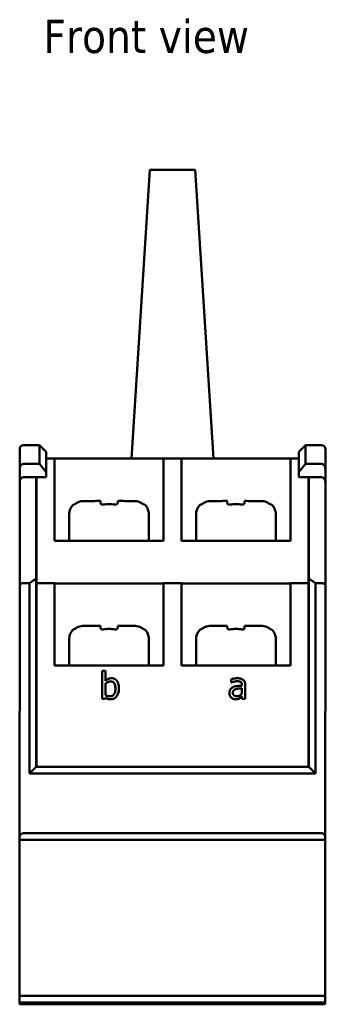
# Model space of a CAD drawing. Header units: millimetres. Extents: x 38 to 184, y 113 to 245.
# Tile 8 of 8: x 161 to 184, y 170 to 244. Entities that reach past the tile are written whole.
import ezdxf

# ---------------------------------------------------------------- set-up
doc = ezdxf.new("R2010")
doc.units = ezdxf.units.MM
doc.layers.add('Symbol (ISO)', color=7, linetype='Continuous', lineweight=25)
doc.layers.add('Visible (ISO)', color=7, linetype='Continuous', lineweight=50)
doc.styles.add('Note Text (ISO)', font='tahoma.ttf')

msp = doc.modelspace()

# ---------------------------------------------------------------- linework, layer by layer
at = {"layer": 'Visible (ISO)'}
for p, q in [((169.724, 211.095), (171.11, 232.789)), ((171.11, 232.789), (174.51, 232.789)), ((174.51, 232.789), (175.896, 211.095)), ((161.31, 211.814), (161.31, 210.325)), ((161.61, 212.114), (162.81, 212.114)), ((162.81, 212.114), (162.81, 210.694)), ((163.31, 211.614), (162.81, 212.114)), ((182.31, 211.613), (182.81, 212.114)), ((182.81, 210.693), (182.81, 212.114)), ((182.81, 212.114), (184.01, 212.114)), ((184.31, 210.325), (184.31, 211.813)), ((184.31, 211.813), (184.31, 211.813)), ((163.31, 210.08), (163.31, 211.614)), ((163.31, 211.112), (163.935, 211.112)), ((163.935, 211.095), (172.135, 211.095)), ((166.781, 211.095), (166.781, 211.104)), ((166.781, 211.104), (168.014, 211.104)), ((168.014, 211.095), (168.014, 211.104)), ((168.439, 211.104), (169.414, 211.104)), ((168.439, 211.095), (168.439, 211.104)), ((169.414, 211.095), (169.414, 211.104)), ((172.135, 211.112), (173.485, 211.112)), ((173.485, 211.095), (181.685, 211.095)), ((176.275, 211.095), (176.275, 211.104)), ((176.275, 211.104), (177.25, 211.104)), ((177.25, 211.095), (177.25, 211.104)), ((177.775, 211.104), (178.751, 211.104)), ((177.775, 211.095), (177.775, 211.104)), ((178.751, 211.095), (178.751, 211.104)), ((181.685, 211.112), (182.31, 211.112)), ((182.31, 211.613), (182.31, 210.079)), ((161.31, 209.325), (161.31, 210.325)), ((161.61, 210.694), (162.81, 210.694)), ((162.81, 210.694), (163.31, 210.08)), ((182.31, 210.079), (182.81, 210.693)), ((184.01, 210.693), (182.81, 210.693)), ((184.31, 209.325), (184.31, 210.325)), ((162.56, 209.694), (161.61, 209.694)), ((162.56, 209.694), (162.56, 202.094)), ((162.56, 209.694), (163.31, 209.694)), ((163.31, 209.69), (162.56, 209.69)), ((162.585, 209.578), (162.56, 209.578)), ((162.56, 209.575), (162.585, 209.575)), ((162.585, 201.735), (162.585, 209.69)), ((163.31, 209.694), (163.31, 210.08)), ((163.31, 209.694), (163.31, 209.69)), ((163.935, 204.914), (163.935, 210.114)), ((172.135, 210.114), (172.135, 204.914)), ((173.485, 204.914), (173.485, 210.114)), ((181.685, 210.114), (181.685, 204.914)), ((182.31, 210.079), (182.31, 209.693)), ((183.06, 209.693), (182.31, 209.693)), ((182.31, 209.69), (182.31, 209.693)), ((182.31, 209.69), (183.06, 209.69)), ((183.035, 209.69), (183.035, 201.735)), ((183.035, 209.578), (183.06, 209.578)), ((183.035, 209.574), (183.06, 209.574)), ((184.01, 209.693), (183.06, 209.693)), ((183.06, 202.093), (183.06, 209.693)), ((161.31, 209.325), (161.31, 201.583)), ((184.31, 201.583), (184.31, 209.325)), ((165.035, 204.914), (165.035, 206.904)), ((171.035, 204.914), (171.035, 206.904)), ((174.585, 204.914), (174.585, 206.904)), ((180.585, 204.914), (180.585, 206.904)), ((172.135, 204.914), (163.935, 204.914)), ((181.685, 204.914), (173.485, 204.914)), ((162.56, 202.094), (162.06, 201.739)), ((162.559, 187.938), (162.56, 202.094)), ((183.06, 202.093), (183.059, 187.937)), ((183.56, 201.738), (183.06, 202.093)), ((161.31, 201.583), (161.309, 182.638)), ((162.06, 201.739), (161.61, 201.739)), ((162.06, 201.739), (162.059, 187.439)), ((162.585, 201.735), (163.935, 201.735)), ((163.935, 201.716), (172.135, 201.715)), ((172.135, 201.735), (173.485, 201.735)), ((173.485, 201.715), (181.685, 201.715)), ((181.685, 201.735), (183.035, 201.735)), ((183.559, 187.438), (183.56, 201.738)), ((184.01, 201.738), (183.56, 201.738)), ((184.309, 182.638), (184.31, 201.583)), ((162.584, 187.938), (162.585, 200.737)), ((163.934, 195.537), (163.935, 200.737)), ((172.135, 200.737), (172.134, 195.537)), ((173.484, 195.537), (173.485, 200.737)), ((181.685, 200.736), (181.684, 195.536)), ((183.035, 200.736), (183.034, 187.937)), ((165.034, 195.537), (165.035, 197.526)), ((171.034, 195.537), (171.035, 197.526)), ((174.584, 195.537), (174.585, 197.526)), ((180.584, 195.536), (180.585, 197.526)), ((162.56, 196.789), (162.585, 196.789)), ((183.035, 196.789), (183.06, 196.789)), ((172.134, 195.537), (163.934, 195.537)), ((181.684, 195.536), (173.484, 195.537)), ((167.77, 195.137), (167.518, 195.137)), ((167.518, 195.137), (167.518, 193.048)), ((167.77, 194.391), (167.77, 195.137)), ((167.77, 193.318), (167.77, 194.179)), ((177.213, 194.516), (177.213, 194.258)), ((177.213, 194.258), (177.228, 194.258)), ((177.213, 194.258), (177.213, 194.258)), ((177.228, 194.258), (177.213, 194.258)), ((177.228, 194.258), (177.228, 194.258)), ((178.035, 194.083), (178.035, 194.034)), ((178.287, 193.047), (178.287, 194.073)), ((178.287, 194.073), (178.287, 194.073)), ((168.775, 193.822), (168.775, 193.822)), ((177.091, 193.482), (177.091, 193.482)), ((178.035, 193.833), (178.035, 193.417)), ((178.035, 193.206), (178.035, 193.047)), ((167.518, 193.048), (167.754, 193.048)), ((167.518, 193.048), (167.518, 193.048)), ((167.754, 193.048), (167.518, 193.048)), ((167.754, 193.048), (167.77, 193.117)), ((177.851, 193.078), (177.851, 193.078)), ((178.035, 193.047), (178.035, 193.047)), ((178.035, 193.047), (178.287, 193.047)), ((178.287, 193.047), (178.035, 193.047)), ((178.287, 193.047), (178.287, 193.047)), ((162.059, 187.439), (162.559, 187.938)), ((162.059, 187.439), (183.559, 187.438)), ((183.059, 187.937), (162.559, 187.938)), ((183.559, 187.438), (183.059, 187.937)), ((184.009, 182.938), (161.609, 182.939)), ((161.309, 182.638), (161.309, 182.438)), ((161.309, 182.438), (184.309, 182.437)), ((161.309, 182.433), (161.309, 182.438)), ((161.309, 170.733), (161.309, 182.433)), ((161.309, 182.433), (184.309, 182.433)), ((184.309, 182.437), (184.309, 182.638)), ((184.309, 182.437), (184.309, 182.433)), ((184.309, 182.433), (184.309, 170.733)), ((161.309, 170.733), (161.309, 170.232)), ((184.309, 170.733), (161.309, 170.733)), ((161.309, 170.196), (161.309, 170.232)), ((161.309, 170.232), (184.309, 170.232)), ((161.309, 170.121), (161.309, 170.196)), ((161.309, 170.196), (162.809, 170.196)), ((162.559, 170.219), (164.009, 170.219)), ((162.559, 170.208), (162.559, 170.219)), ((164.009, 170.208), (162.559, 170.208)), ((162.809, 170.193), (162.809, 170.196)), ((162.809, 170.193), (166.309, 170.193)), ((162.809, 170.124), (162.809, 170.193)), ((164.009, 170.219), (164.009, 170.208)), ((166.309, 170.193), (168.309, 170.196)), ((166.309, 170.124), (166.309, 170.193)), ((168.309, 170.196), (169.009, 170.196)), ((168.309, 170.196), (168.309, 170.168)), ((169.009, 170.196), (169.009, 170.196)), ((176.609, 170.196), (177.309, 170.196)), ((176.609, 170.196), (176.609, 170.196)), ((177.309, 170.196), (179.309, 170.192)), ((177.309, 170.196), (177.309, 170.168)), ((179.309, 170.192), (179.309, 170.124)), ((179.309, 170.192), (182.809, 170.192)), ((181.609, 170.219), (183.059, 170.219)), ((181.609, 170.208), (181.609, 170.219)), ((183.059, 170.208), (181.609, 170.208)), ((182.809, 170.196), (184.309, 170.196)), ((182.809, 170.196), (182.809, 170.192)), ((182.809, 170.192), (182.809, 170.124)), ((183.059, 170.219), (183.059, 170.208)), ((184.309, 170.232), (184.309, 170.733)), ((184.309, 170.232), (184.309, 170.196)), ((184.309, 170.196), (184.309, 170.12)), ((161.309, 170.121), (161.309, 170.085)), ((162.809, 170.121), (161.309, 170.121)), ((184.309, 170.084), (161.309, 170.085)), ((162.559, 170.109), (164.009, 170.109)), ((162.559, 170.098), (162.559, 170.109)), ((164.009, 170.098), (162.559, 170.098)), ((166.309, 170.124), (162.809, 170.124)), ((162.809, 170.121), (162.809, 170.124)), ((164.009, 170.109), (164.009, 170.098)), ((166.309, 170.121), (166.309, 170.124)), ((179.309, 170.12), (166.309, 170.121)), ((169.309, 170.17), (176.309, 170.169)), ((176.309, 170.166), (169.309, 170.166)), ((179.309, 170.124), (179.309, 170.12)), ((182.809, 170.124), (179.309, 170.124)), ((181.609, 170.108), (183.059, 170.108)), ((181.609, 170.097), (181.609, 170.108)), ((183.059, 170.097), (181.609, 170.097)), ((182.809, 170.124), (182.809, 170.12)), ((184.309, 170.12), (182.809, 170.12)), ((183.059, 170.108), (183.059, 170.097)), ((184.309, 170.12), (184.309, 170.084))]:
    msp.add_line(p, q, dxfattribs=at)
for centre, major_axis, ratio, start_param, end_param in [((161.61, 211.814), (0, -0.3), 0.999406, 3.141572, 4.712368), ((184.01, 211.813), (0, -0.3), 0.999406, 1.570776, 3.141572), ((163.935, 210.112), (0, 1), 0.00001, 6.272573, 7.852118), ((172.135, 210.112), (0, 1), 0.00001, 0.014507, 1.576187), ((173.485, 210.112), (0, 1), 0.00001, 6.272573, 7.852118), ((181.685, 210.112), (0, 1), 0.00001, 0.00514, 1.571503), ((161.61, 210.325), (0, 0.368), 0.814568, 0, 1.570796), ((184.01, 210.325), (0, 0.368), 0.814568, 4.712389, 6.283185), ((161.61, 209.325), (0, 0.368), 0.814568, 0, 1.570796), ((184.01, 209.325), (0, 0.368), 0.814568, 4.712389, 6.283185), ((167.185, 207.903), (0.2, 0), 0.001864, 0, 0.001481), ((176.735, 207.903), (0.2, 0), 0.001864, 0, 0.001481), ((161.61, 201.583), (0.3, 0), 0.517388, 1.570796, 3.141593), ((162.585, 200.735), (0, 1), 0.00001, 0.008096, 1.568933), ((163.935, 200.735), (0, 1), 0.00001, 0.008096, 1.568933), ((172.135, 200.735), (0, 1), 0.00001, 6.275517, 7.848284), ((173.485, 200.735), (0, 1), 0.00001, 0.008096, 1.568933), ((181.685, 200.735), (0, 1), 0.00001, 6.275517, 7.848284), ((183.035, 200.735), (0, 1), 0.00001, 6.275517, 7.848284), ((184.01, 201.583), (0.3, 0), 0.517388, 0, 1.570796), ((167.185, 198.525), (0.2, 0), 0.001864, 0, 0.001481), ((176.735, 198.524), (0.2, 0), 0.001864, 0, 0.001481), ((161.609, 182.638), (0, 0.301), 0.998142, 6.283165, 7.853961), ((184.009, 182.638), (0, 0.301), 0.998142, 4.712368, 6.283165), ((172.809, 170.196), (-3.8, 0), 0.001864, 3.138961, 6.285817), ((169.309, 170.168), (-1, 0), 0.001864, 4.712389, 7.853982), ((176.309, 170.168), (1, 0), 0.001864, 4.712389, 7.853982)]:
    msp.add_ellipse(centre, major_axis=major_axis, ratio=ratio, start_param=start_param, end_param=end_param, dxfattribs=at)
for points, degree, knots in [([(165.035, 206.904), (165.035, 207.013), (165.053, 207.122), (165.121, 207.325), (165.172, 207.421), (165.28, 207.564), (165.33, 207.617), (165.385, 207.664)], 3, [0, 0, 0, 0, 0.03243037, 0.03243037, 0.06427432, 0.06427432, 0.08599984, 0.08599984, 0.08599984, 0.08599984]), ([(165.585, 207.751), (165.559, 207.735), (165.534, 207.719), (165.487, 207.688), (165.466, 207.673), (165.43, 207.65), (165.416, 207.641), (165.399, 207.631), (165.393, 207.629), (165.386, 207.628), (165.385, 207.629), (165.385, 207.631)], 3, [0, 0, 0, 0, 0.0090511, 0.0090511, 0.01766979, 0.01766979, 0.02528138, 0.02528138, 0.02996942, 0.02996942, 0.03458623, 0.03458623, 0.03458623, 0.03458623]), ([(166.137, 207.906), (166.009, 207.905), (165.858, 207.876), (165.689, 207.808), (165.635, 207.782), (165.585, 207.751)], 3, [0.46503918, 0.46503918, 0.46503918, 0.46503918, 0.503443, 0.503443, 0.51983229, 0.51983229, 0.51983229, 0.51983229]), ([(166.137, 207.906), (166.213, 207.906), (166.327, 207.906), (166.605, 207.907), (166.77, 207.907), (167.087, 207.908), (167.233, 207.908), (167.385, 207.908)], 3, [0, 0, 0, 0, 0.0685872, 0.0685872, 0.1335854, 0.1335854, 0.1815617, 0.1815617, 0.1815617, 0.1815617]), ([(167.385, 207.754), (167.385, 207.785), (167.385, 207.811), (167.385, 207.879), (167.385, 207.908), (167.385, 207.908)], 3, [0.09563481, 0.09563481, 0.09563481, 0.09563481, 0.1120241, 0.1120241, 0.15082607, 0.15082607, 0.15082607, 0.15082607]), ([(167.585, 207.635), (167.565, 207.632), (167.545, 207.631), (167.506, 207.636), (167.488, 207.64), (167.45, 207.656), (167.433, 207.668), (167.41, 207.69), (167.403, 207.7), (167.389, 207.724), (167.385, 207.739), (167.385, 207.754)], 3, [0, 0, 0, 0, 0.00604951, 0.00604951, 0.0123298, 0.0123298, 0.02053961, 0.02053961, 0.02597894, 0.02597894, 0.03439293, 0.03439293, 0.03439293, 0.03439293]), ([(168.485, 207.635), (168.332, 207.659), (168.177, 207.669), (167.892, 207.669), (167.737, 207.659), (167.585, 207.635)], 3, [0.28863888, 0.28863888, 0.28863888, 0.28863888, 0.33145575, 0.33145575, 0.37427261, 0.37427261, 0.37427261, 0.37427261]), ([(168.685, 207.754), (168.685, 207.738), (168.68, 207.722), (168.661, 207.691), (168.647, 207.677), (168.614, 207.654), (168.595, 207.644), (168.559, 207.635), (168.545, 207.633), (168.515, 207.632), (168.5, 207.633), (168.485, 207.635)], 3, [0, 0, 0, 0, 0.0090511, 0.0090511, 0.01766979, 0.01766979, 0.02528138, 0.02528138, 0.02996942, 0.02996942, 0.03458623, 0.03458623, 0.03458623, 0.03458623]), ([(168.685, 207.908), (168.685, 207.908), (168.685, 207.879), (168.685, 207.81), (168.685, 207.784), (168.685, 207.754)], 3, [0.46464103, 0.46464103, 0.46464103, 0.46464103, 0.50380173, 0.50380173, 0.51985169, 0.51985169, 0.51985169, 0.51985169]), ([(168.685, 207.908), (168.89, 207.908), (169.086, 207.908), (169.426, 207.907), (169.576, 207.907), (169.794, 207.906), (169.874, 207.906), (169.932, 207.906)], 3, [0, 0, 0, 0, 0.0650011, 0.0650011, 0.1288639, 0.1288639, 0.1815854, 0.1815854, 0.1815854, 0.1815854]), ([(170.485, 207.751), (170.434, 207.782), (170.381, 207.808), (170.211, 207.876), (170.061, 207.905), (169.932, 207.906)], 3, [0.09563481, 0.09563481, 0.09563481, 0.09563481, 0.1120241, 0.1120241, 0.15042792, 0.15042792, 0.15042792, 0.15042792]), ([(170.685, 207.631), (170.685, 207.628), (170.682, 207.627), (170.67, 207.632), (170.661, 207.636), (170.635, 207.652), (170.617, 207.665), (170.584, 207.687), (170.57, 207.696), (170.533, 207.721), (170.509, 207.736), (170.485, 207.751)], 3, [0, 0, 0, 0, 0.00604951, 0.00604951, 0.0123298, 0.0123298, 0.02053961, 0.02053961, 0.02597894, 0.02597894, 0.03439293, 0.03439293, 0.03439293, 0.03439293]), ([(170.685, 207.664), (170.767, 207.594), (170.838, 207.509), (170.948, 207.325), (170.988, 207.224), (171.027, 207.05), (171.035, 206.977), (171.035, 206.904)], 3, [0, 0, 0, 0, 0.03242622, 0.03242622, 0.06426848, 0.06426848, 0.08599988, 0.08599988, 0.08599988, 0.08599988]), ([(174.585, 206.904), (174.585, 207.012), (174.603, 207.122), (174.671, 207.325), (174.722, 207.421), (174.83, 207.564), (174.88, 207.617), (174.935, 207.664)], 3, [0, 0, 0, 0, 0.03243037, 0.03243037, 0.06427432, 0.06427432, 0.08599984, 0.08599984, 0.08599984, 0.08599984]), ([(175.135, 207.75), (175.109, 207.735), (175.084, 207.718), (175.037, 207.688), (175.016, 207.673), (174.98, 207.65), (174.966, 207.641), (174.949, 207.631), (174.943, 207.629), (174.936, 207.628), (174.935, 207.628), (174.935, 207.631)], 3, [0, 0, 0, 0, 0.0090511, 0.0090511, 0.01766979, 0.01766979, 0.02528138, 0.02528138, 0.02996942, 0.02996942, 0.03458623, 0.03458623, 0.03458623, 0.03458623]), ([(175.687, 207.905), (175.559, 207.905), (175.408, 207.876), (175.239, 207.808), (175.185, 207.781), (175.135, 207.75)], 3, [0.46503918, 0.46503918, 0.46503918, 0.46503918, 0.503443, 0.503443, 0.51983229, 0.51983229, 0.51983229, 0.51983229]), ([(175.687, 207.905), (175.763, 207.906), (175.877, 207.906), (176.155, 207.907), (176.32, 207.907), (176.637, 207.908), (176.783, 207.908), (176.935, 207.908)], 3, [0, 0, 0, 0, 0.0685872, 0.0685872, 0.1335854, 0.1335854, 0.1815617, 0.1815617, 0.1815617, 0.1815617]), ([(176.935, 207.754), (176.935, 207.785), (176.935, 207.811), (176.935, 207.879), (176.935, 207.908), (176.935, 207.908)], 3, [0.09563481, 0.09563481, 0.09563481, 0.09563481, 0.1120241, 0.1120241, 0.15082607, 0.15082607, 0.15082607, 0.15082607]), ([(177.135, 207.635), (177.115, 207.632), (177.095, 207.631), (177.056, 207.635), (177.038, 207.64), (177, 207.656), (176.983, 207.668), (176.96, 207.69), (176.953, 207.7), (176.939, 207.724), (176.935, 207.739), (176.935, 207.754)], 3, [0, 0, 0, 0, 0.00604951, 0.00604951, 0.0123298, 0.0123298, 0.02053961, 0.02053961, 0.02597894, 0.02597894, 0.03439293, 0.03439293, 0.03439293, 0.03439293]), ([(178.035, 207.635), (177.882, 207.659), (177.727, 207.669), (177.442, 207.669), (177.287, 207.659), (177.135, 207.635)], 3, [0.28863888, 0.28863888, 0.28863888, 0.28863888, 0.33145575, 0.33145575, 0.37427261, 0.37427261, 0.37427261, 0.37427261]), ([(178.235, 207.754), (178.235, 207.738), (178.23, 207.722), (178.211, 207.691), (178.197, 207.677), (178.164, 207.653), (178.145, 207.644), (178.109, 207.635), (178.095, 207.633), (178.065, 207.632), (178.05, 207.632), (178.035, 207.635)], 3, [0, 0, 0, 0, 0.0090511, 0.0090511, 0.01766979, 0.01766979, 0.02528138, 0.02528138, 0.02996942, 0.02996942, 0.03458623, 0.03458623, 0.03458623, 0.03458623]), ([(178.235, 207.908), (178.235, 207.908), (178.235, 207.879), (178.235, 207.81), (178.235, 207.784), (178.235, 207.754)], 3, [0.46464103, 0.46464103, 0.46464103, 0.46464103, 0.50380173, 0.50380173, 0.51985169, 0.51985169, 0.51985169, 0.51985169]), ([(178.235, 207.908), (178.44, 207.908), (178.636, 207.907), (178.976, 207.907), (179.126, 207.907), (179.344, 207.906), (179.424, 207.906), (179.482, 207.905)], 3, [0, 0, 0, 0, 0.0650011, 0.0650011, 0.1288639, 0.1288639, 0.1815854, 0.1815854, 0.1815854, 0.1815854]), ([(180.035, 207.75), (179.984, 207.781), (179.931, 207.808), (179.761, 207.876), (179.611, 207.904), (179.482, 207.905)], 3, [0.09563481, 0.09563481, 0.09563481, 0.09563481, 0.1120241, 0.1120241, 0.15042792, 0.15042792, 0.15042792, 0.15042792]), ([(180.235, 207.631), (180.235, 207.628), (180.232, 207.627), (180.22, 207.631), (180.211, 207.636), (180.185, 207.652), (180.167, 207.664), (180.134, 207.687), (180.12, 207.696), (180.083, 207.72), (180.059, 207.736), (180.035, 207.75)], 3, [0, 0, 0, 0, 0.00604951, 0.00604951, 0.0123298, 0.0123298, 0.02053961, 0.02053961, 0.02597894, 0.02597894, 0.03439293, 0.03439293, 0.03439293, 0.03439293]), ([(180.235, 207.664), (180.317, 207.594), (180.388, 207.509), (180.498, 207.325), (180.538, 207.224), (180.577, 207.049), (180.585, 206.977), (180.585, 206.904)], 3, [0, 0, 0, 0, 0.03242622, 0.03242622, 0.06426848, 0.06426848, 0.08599988, 0.08599988, 0.08599988, 0.08599988]), ([(165.585, 198.372), (165.559, 198.357), (165.533, 198.34), (165.487, 198.31), (165.465, 198.295), (165.43, 198.272), (165.416, 198.262), (165.398, 198.253), (165.393, 198.251), (165.386, 198.25), (165.385, 198.25), (165.385, 198.253)], 3, [0, 0, 0, 0, 0.0090511, 0.0090511, 0.01766979, 0.01766979, 0.02528138, 0.02528138, 0.02996942, 0.02996942, 0.03458623, 0.03458623, 0.03458623, 0.03458623]), ([(166.137, 198.527), (166.007, 198.526), (165.855, 198.497), (165.686, 198.428), (165.634, 198.403), (165.585, 198.372)], 3, [0.46503919, 0.46503919, 0.46503919, 0.46503919, 0.50380173, 0.50380173, 0.51985169, 0.51985169, 0.51985169, 0.51985169]), ([(166.137, 198.527), (166.213, 198.528), (166.326, 198.528), (166.605, 198.529), (166.77, 198.529), (167.087, 198.529), (167.233, 198.53), (167.385, 198.53)], 3, [0, 0, 0, 0, 0.0685872, 0.0685872, 0.1335854, 0.1335854, 0.1815617, 0.1815617, 0.1815617, 0.1815617]), ([(167.385, 198.376), (167.385, 198.406), (167.385, 198.432), (167.385, 198.501), (167.385, 198.53), (167.385, 198.53)], 3, [0.09561526, 0.09561526, 0.09561526, 0.09561526, 0.11166522, 0.11166522, 0.15082592, 0.15082592, 0.15082592, 0.15082592]), ([(167.585, 198.257), (167.565, 198.254), (167.545, 198.253), (167.506, 198.257), (167.487, 198.262), (167.45, 198.278), (167.432, 198.29), (167.41, 198.312), (167.403, 198.322), (167.389, 198.346), (167.385, 198.361), (167.385, 198.376)], 3, [0, 0, 0, 0, 0.00604951, 0.00604951, 0.0123298, 0.0123298, 0.02053961, 0.02053961, 0.02597894, 0.02597894, 0.03439293, 0.03439293, 0.03439293, 0.03439293]), ([(168.685, 198.376), (168.685, 198.36), (168.68, 198.344), (168.661, 198.313), (168.647, 198.299), (168.614, 198.275), (168.595, 198.266), (168.559, 198.257), (168.545, 198.255), (168.515, 198.254), (168.5, 198.254), (168.485, 198.257)], 3, [0, 0, 0, 0, 0.0090511, 0.0090511, 0.01766979, 0.01766979, 0.02528138, 0.02528138, 0.02996942, 0.02996942, 0.03458623, 0.03458623, 0.03458623, 0.03458623]), ([(168.685, 198.53), (168.685, 198.53), (168.685, 198.501), (168.685, 198.432), (168.685, 198.406), (168.685, 198.376)], 3, [0.46464103, 0.46464103, 0.46464103, 0.46464103, 0.50380173, 0.50380173, 0.51985169, 0.51985169, 0.51985169, 0.51985169]), ([(168.685, 198.53), (168.89, 198.53), (169.085, 198.529), (169.426, 198.529), (169.575, 198.529), (169.794, 198.528), (169.874, 198.528), (169.932, 198.527)], 3, [0, 0, 0, 0, 0.0650011, 0.0650011, 0.1288639, 0.1288639, 0.1815854, 0.1815854, 0.1815854, 0.1815854]), ([(170.485, 198.372), (170.435, 198.403), (170.383, 198.428), (170.214, 198.497), (170.062, 198.526), (169.932, 198.527)], 3, [0.09561526, 0.09561526, 0.09561526, 0.09561526, 0.11166522, 0.11166522, 0.15042775, 0.15042775, 0.15042775, 0.15042775]), ([(170.685, 198.253), (170.685, 198.25), (170.682, 198.249), (170.67, 198.253), (170.661, 198.258), (170.635, 198.274), (170.617, 198.286), (170.583, 198.309), (170.569, 198.318), (170.532, 198.342), (170.509, 198.358), (170.485, 198.372)], 3, [0, 0, 0, 0, 0.00604951, 0.00604951, 0.0123298, 0.0123298, 0.02053961, 0.02053961, 0.02597894, 0.02597894, 0.03439293, 0.03439293, 0.03439293, 0.03439293]), ([(175.135, 198.372), (175.109, 198.356), (175.083, 198.34), (175.037, 198.309), (175.015, 198.295), (174.98, 198.272), (174.966, 198.262), (174.948, 198.253), (174.943, 198.251), (174.936, 198.249), (174.935, 198.25), (174.935, 198.253)], 3, [0, 0, 0, 0, 0.0090511, 0.0090511, 0.01766979, 0.01766979, 0.02528138, 0.02528138, 0.02996942, 0.02996942, 0.03458623, 0.03458623, 0.03458623, 0.03458623]), ([(175.687, 198.527), (175.557, 198.526), (175.405, 198.497), (175.236, 198.428), (175.184, 198.403), (175.135, 198.372)], 3, [0.46503919, 0.46503919, 0.46503919, 0.46503919, 0.50380173, 0.50380173, 0.51985169, 0.51985169, 0.51985169, 0.51985169]), ([(175.687, 198.527), (175.763, 198.528), (175.876, 198.528), (176.155, 198.529), (176.32, 198.529), (176.637, 198.529), (176.783, 198.529), (176.935, 198.529)], 3, [0, 0, 0, 0, 0.0685872, 0.0685872, 0.1335854, 0.1335854, 0.1815617, 0.1815617, 0.1815617, 0.1815617]), ([(176.935, 198.376), (176.935, 198.406), (176.935, 198.431), (176.935, 198.5), (176.935, 198.529), (176.935, 198.529)], 3, [0.09561526, 0.09561526, 0.09561526, 0.09561526, 0.11166522, 0.11166522, 0.15082592, 0.15082592, 0.15082592, 0.15082592]), ([(177.135, 198.257), (177.115, 198.254), (177.095, 198.253), (177.056, 198.257), (177.037, 198.262), (177, 198.278), (176.982, 198.29), (176.96, 198.312), (176.953, 198.321), (176.939, 198.346), (176.935, 198.361), (176.935, 198.376)], 3, [0, 0, 0, 0, 0.00604951, 0.00604951, 0.0123298, 0.0123298, 0.02053961, 0.02053961, 0.02597894, 0.02597894, 0.03439293, 0.03439293, 0.03439293, 0.03439293]), ([(178.235, 198.376), (178.235, 198.36), (178.23, 198.344), (178.211, 198.313), (178.197, 198.298), (178.164, 198.275), (178.145, 198.266), (178.109, 198.257), (178.095, 198.255), (178.065, 198.253), (178.05, 198.254), (178.035, 198.257)], 3, [0, 0, 0, 0, 0.0090511, 0.0090511, 0.01766979, 0.01766979, 0.02528138, 0.02528138, 0.02996942, 0.02996942, 0.03458623, 0.03458623, 0.03458623, 0.03458623]), ([(178.235, 198.529), (178.235, 198.529), (178.235, 198.5), (178.235, 198.431), (178.235, 198.406), (178.235, 198.376)], 3, [0.46464103, 0.46464103, 0.46464103, 0.46464103, 0.50380173, 0.50380173, 0.51985169, 0.51985169, 0.51985169, 0.51985169]), ([(178.235, 198.529), (178.44, 198.529), (178.635, 198.529), (178.976, 198.529), (179.125, 198.528), (179.344, 198.528), (179.424, 198.527), (179.482, 198.527)], 3, [0, 0, 0, 0, 0.0650011, 0.0650011, 0.1288639, 0.1288639, 0.1815854, 0.1815854, 0.1815854, 0.1815854]), ([(180.035, 198.372), (179.985, 198.403), (179.933, 198.428), (179.764, 198.497), (179.612, 198.526), (179.482, 198.527)], 3, [0.09561526, 0.09561526, 0.09561526, 0.09561526, 0.11166522, 0.11166522, 0.15042775, 0.15042775, 0.15042775, 0.15042775]), ([(180.235, 198.253), (180.235, 198.249), (180.232, 198.249), (180.22, 198.253), (180.211, 198.258), (180.185, 198.274), (180.167, 198.286), (180.133, 198.308), (180.119, 198.318), (180.082, 198.342), (180.059, 198.357), (180.035, 198.372)], 3, [0, 0, 0, 0, 0.00604951, 0.00604951, 0.0123298, 0.0123298, 0.02053961, 0.02053961, 0.02597894, 0.02597894, 0.03439293, 0.03439293, 0.03439293, 0.03439293]), ([(165.035, 197.526), (165.035, 197.634), (165.053, 197.744), (165.121, 197.947), (165.172, 198.043), (165.279, 198.186), (165.33, 198.239), (165.385, 198.286)], 3, [0, 0, 0, 0, 0.03243037, 0.03243037, 0.06427432, 0.06427432, 0.08599984, 0.08599984, 0.08599984, 0.08599984]), ([(168.485, 198.257), (168.332, 198.281), (168.177, 198.291), (167.892, 198.291), (167.737, 198.281), (167.585, 198.257)], 3, [0.28863888, 0.28863888, 0.28863888, 0.28863888, 0.33145575, 0.33145575, 0.37427261, 0.37427261, 0.37427261, 0.37427261]), ([(170.685, 198.286), (170.767, 198.216), (170.838, 198.131), (170.948, 197.947), (170.988, 197.846), (171.027, 197.671), (171.035, 197.599), (171.035, 197.526)], 3, [0, 0, 0, 0, 0.03242622, 0.03242622, 0.06426848, 0.06426848, 0.08599988, 0.08599988, 0.08599988, 0.08599988]), ([(174.585, 197.526), (174.585, 197.634), (174.603, 197.744), (174.671, 197.947), (174.722, 198.043), (174.829, 198.185), (174.88, 198.239), (174.935, 198.286)], 3, [0, 0, 0, 0, 0.03243037, 0.03243037, 0.06427432, 0.06427432, 0.08599984, 0.08599984, 0.08599984, 0.08599984]), ([(178.035, 198.257), (177.882, 198.281), (177.727, 198.291), (177.442, 198.291), (177.287, 198.281), (177.135, 198.257)], 3, [0.28863888, 0.28863888, 0.28863888, 0.28863888, 0.33145575, 0.33145575, 0.37427261, 0.37427261, 0.37427261, 0.37427261]), ([(180.235, 198.286), (180.317, 198.216), (180.388, 198.131), (180.498, 197.947), (180.538, 197.846), (180.577, 197.671), (180.585, 197.598), (180.585, 197.526)], 3, [0, 0, 0, 0, 0.03242622, 0.03242622, 0.06426848, 0.06426848, 0.08599988, 0.08599988, 0.08599988, 0.08599988]), ([(168.229, 194.591), (168.184, 194.591), (168.139, 194.586), (168.054, 194.567), (168.015, 194.553), (167.952, 194.521), (167.868, 194.479), (167.77, 194.391)], 3, [-0.1633959, -0.1633959, -0.1633959, -0.1633959, -0.0995814, -0.0995814, -0.0395049, -0.0395049, 0, 0, 0, 0]), ([(167.77, 194.179), (167.861, 194.257), (167.95, 194.299), (168.054, 194.339), (168.111, 194.351), (168.169, 194.351)], 3, [-0.03366172, -0.03366172, -0.03366172, -0.03366172, -0.01746651, -0.01746651, 0, 0, 0, 0]), ([(168.169, 194.351), (168.197, 194.351), (168.224, 194.348), (168.276, 194.337), (168.3, 194.329), (168.353, 194.302), (168.38, 194.281), (168.417, 194.237), (168.445, 194.2), (168.503, 194.036), (168.514, 193.919), (168.514, 193.803)], 3, [-0.1531876, -0.1531876, -0.1531876, -0.1531876, -0.1235295, -0.1235295, -0.0965863, -0.0965863, -0.0591571, -0.0591571, -0.0347889, -0.0347889, 0, 0, 0, 0]), ([(168.775, 193.822), (168.775, 193.908), (168.769, 193.996), (168.739, 194.154), (168.718, 194.225), (168.65, 194.366), (168.608, 194.42), (168.527, 194.5), (168.479, 194.532), (168.362, 194.58), (168.296, 194.591), (168.229, 194.591)], 3, [-0.08594786, -0.08594786, -0.08594786, -0.08594786, -0.06882224, -0.06882224, -0.05417751, -0.05417751, -0.03775969, -0.03775969, -0.0201742, -0.0201742, 0, 0, 0, 0]), ([(177.365, 193.921), (177.309, 193.896), (177.256, 193.863), (177.188, 193.795), (177.154, 193.754), (177.102, 193.623), (177.091, 193.552), (177.091, 193.482)], 3, [-0.0806114, -0.0806114, -0.0806114, -0.0806114, -0.04219621, -0.04219621, -0.02121183, -0.02121183, 0, 0, 0, 0]), ([(177.672, 194.584), (177.585, 194.584), (177.498, 194.575), (177.388, 194.555), (177.285, 194.536), (177.213, 194.516)], 3, [-0.09751552, -0.09751552, -0.09751552, -0.09751552, -0.02230022, -0.02230022, 0, 0, 0, 0]), ([(177.228, 194.258), (177.304, 194.291), (177.383, 194.316), (177.522, 194.347), (177.598, 194.36), (177.67, 194.36)], 3, [-0.05200458, -0.05200458, -0.05200458, -0.05200458, -0.02165694, -0.02165694, 0, 0, 0, 0]), ([(178.035, 194.034), (177.911, 194.027), (177.786, 194.017), (177.616, 193.995), (177.49, 193.978), (177.365, 193.921)], 3, [-0.1473468, -0.1473468, -0.1473468, -0.1473468, -0.0410557, -0.0410557, 0, 0, 0, 0]), ([(177.67, 194.36), (177.726, 194.36), (177.795, 194.356), (177.876, 194.338), (177.906, 194.327), (177.933, 194.31)], 3, [-0.02487562, -0.02487562, -0.02487562, -0.02487562, -0.00950028, -0.00950028, 0, 0, 0, 0]), ([(178.124, 194.472), (178.096, 194.493), (178.066, 194.511), (178.002, 194.54), (177.968, 194.552), (177.891, 194.569), (177.812, 194.584), (177.672, 194.584)], 3, [-0.1110594, -0.1110594, -0.1110594, -0.1110594, -0.0769422, -0.0769422, -0.042263, -0.042263, 0, 0, 0, 0]), ([(177.933, 194.31), (177.951, 194.298), (177.967, 194.284), (177.991, 194.255), (178.005, 194.235), (178.029, 194.172), (178.035, 194.128), (178.035, 194.083)], 3, [-0.03457598, -0.03457598, -0.03457598, -0.03457598, -0.02265282, -0.02265282, -0.01345063, -0.01345063, 0, 0, 0, 0]), ([(178.287, 194.073), (178.287, 194.127), (178.283, 194.183), (178.261, 194.281), (178.245, 194.324), (178.196, 194.406), (178.164, 194.442), (178.124, 194.472)], 3, [-0.04496834, -0.04496834, -0.04496834, -0.04496834, -0.02875691, -0.02875691, -0.01489583, -0.01489583, 0, 0, 0, 0]), ([(168.101, 193.232), (168.026, 193.232), (167.973, 193.243), (167.883, 193.267), (167.823, 193.292), (167.77, 193.318)], 3, [-0.02776235, -0.02776235, -0.02776235, -0.02776235, -0.01761158, -0.01761158, 0, 0, 0, 0]), ([(168.514, 193.803), (168.514, 193.676), (168.499, 193.559), (168.445, 193.429), (168.42, 193.381), (168.342, 193.304), (168.304, 193.279), (168.21, 193.241), (168.156, 193.232), (168.101, 193.232)], 3, [-0.09865823, -0.09865823, -0.09865823, -0.09865823, -0.04941918, -0.04941918, -0.03037144, -0.03037144, -0.01649493, -0.01649493, 0, 0, 0, 0]), ([(168.15, 193.005), (168.188, 193.005), (168.225, 193.009), (168.299, 193.023), (168.333, 193.034), (168.437, 193.078), (168.497, 193.122), (168.601, 193.229), (168.662, 193.307), (168.757, 193.549), (168.775, 193.687), (168.775, 193.822)], 3, [-0.1554707, -0.1554707, -0.1554707, -0.1554707, -0.1359396, -0.1359396, -0.117122, -0.117122, -0.0781772, -0.0781772, -0.0406713, -0.0406713, 0, 0, 0, 0]), ([(177.091, 193.482), (177.091, 193.446), (177.095, 193.41), (177.11, 193.339), (177.121, 193.305), (177.157, 193.223), (177.186, 193.177), (177.224, 193.138)], 3, [-0.03770592, -0.03770592, -0.03770592, -0.03770592, -0.02698703, -0.02698703, -0.0163199, -0.0163199, 0, 0, 0, 0]), ([(177.224, 193.138), (177.267, 193.096), (177.316, 193.063), (177.409, 193.024), (177.468, 193.005), (177.547, 193.005)], 3, [-0.0574024, -0.0574024, -0.0574024, -0.0574024, -0.02351873, -0.02351873, 0, 0, 0, 0]), ([(177.352, 193.5), (177.352, 193.523), (177.354, 193.547), (177.364, 193.59), (177.371, 193.61), (177.391, 193.646), (177.407, 193.67), (177.483, 193.732), (177.532, 193.756), (177.584, 193.772)], 3, [-0.05839246, -0.05839246, -0.05839246, -0.05839246, -0.0431856, -0.0431856, -0.02949083, -0.02949083, -0.01639509, -0.01639509, 0, 0, 0, 0]), ([(177.584, 193.772), (177.484, 193.741), (177.352, 193.613), (177.352, 193.5)], 2, [0, 0, 0, 1, 1.999918, 1.999918, 1.999918]), ([(177.638, 193.239), (177.608, 193.239), (177.579, 193.241), (177.525, 193.251), (177.501, 193.258), (177.448, 193.284), (177.428, 193.3), (177.396, 193.334), (177.381, 193.358), (177.357, 193.42), (177.352, 193.46), (177.352, 193.5)], 3, [-0.03538782, -0.03538782, -0.03538782, -0.03538782, -0.0302901, -0.0302901, -0.02587823, -0.02587823, -0.02006293, -0.02006293, -0.01178715, -0.01178715, 0, 0, 0, 0]), ([(177.584, 193.772), (177.668, 193.797), (177.746, 193.805), (177.879, 193.819), (177.962, 193.827), (178.035, 193.833)], 3, [-0.04021323, -0.04021323, -0.04021323, -0.04021323, -0.02173141, -0.02173141, 0, 0, 0, 0]), ([(178.035, 193.417), (177.96, 193.35), (177.881, 193.299), (177.76, 193.249), (177.7, 193.239), (177.638, 193.239)], 3, [-0.03913312, -0.03913312, -0.03913312, -0.03913312, -0.01869328, -0.01869328, 0, 0, 0, 0]), ([(177.851, 193.078), (177.887, 193.096), (177.921, 193.119), (177.979, 193.164), (178.007, 193.186), (178.035, 193.206)], 3, [-0.02228165, -0.02228165, -0.02228165, -0.02228165, -0.01040564, -0.01040564, 0, 0, 0, 0]), ([(167.77, 193.117), (167.824, 193.084), (167.881, 193.056), (167.968, 193.026), (168.032, 193.005), (168.15, 193.005)], 3, [-0.1155603, -0.1155603, -0.1155603, -0.1155603, -0.0351959, -0.0351959, 0, 0, 0, 0]), ([(177.547, 193.005), (177.613, 193.005), (177.676, 193.01), (177.742, 193.03), (177.787, 193.044), (177.851, 193.078)], 3, [-0.0736834, -0.0736834, -0.0736834, -0.0736834, -0.02186047, -0.02186047, 0, 0, 0, 0])]:
    msp.add_open_spline(points, degree=degree, knots=knots, dxfattribs=at)
for points, degree in [([(165.385, 207.631), (165.385, 207.655), (165.385, 207.664), (165.385, 207.664)], 3), ([(170.685, 207.664), (170.685, 207.664), (170.685, 207.655), (170.685, 207.631)], 3), ([(174.935, 207.631), (174.935, 207.654), (174.935, 207.664), (174.935, 207.664)], 3), ([(180.235, 207.664), (180.235, 207.664), (180.235, 207.654), (180.235, 207.631)], 3), ([(165.385, 198.253), (165.385, 198.276), (165.385, 198.286), (165.385, 198.286)], 3), ([(170.685, 198.286), (170.685, 198.286), (170.685, 198.276), (170.685, 198.253)], 3), ([(174.935, 198.253), (174.935, 198.276), (174.935, 198.286), (174.935, 198.286)], 3), ([(180.235, 198.286), (180.235, 198.286), (180.235, 198.276), (180.235, 198.253)], 3), ([(168.169, 194.351), (168.067, 194.351), (167.856, 194.253), (167.77, 194.179)], 2), ([(177.67, 194.36), (177.582, 194.36), (177.346, 194.308), (177.228, 194.258)], 2), ([(177.933, 194.31), (177.884, 194.341), (177.745, 194.36), (177.67, 194.36)], 2), ([(168.775, 193.822), (168.775, 193.454), (168.419, 193.005), (168.15, 193.005)], 2), ([(177.547, 193.005), (177.454, 193.005), (177.287, 193.075), (177.224, 193.138)], 2), ([(178.035, 193.833), (177.944, 193.825), (177.67, 193.798), (177.584, 193.772)], 2), ([(178.035, 193.206), (178.004, 193.184), (177.9, 193.103), (177.851, 193.078)], 2), ([(168.15, 193.005), (168.028, 193.005), (167.855, 193.065), (167.77, 193.117)], 2), ([(177.851, 193.078), (177.785, 193.043), (177.66, 193.005), (177.547, 193.005)], 2)]:
    msp.add_open_spline(points, degree=degree, dxfattribs=at)

# ---------------------------------------------------------------- texts
at = {"layer": 'Symbol (ISO)', "insert": (163.097, 244.078), "char_height": 2.5, "width": 15.89749, "attachment_point": 1, "style": 'Note Text (ISO)'}
msp.add_mtext('{Front view}', dxfattribs=at)

doc.saveas('drawing.dxf')
